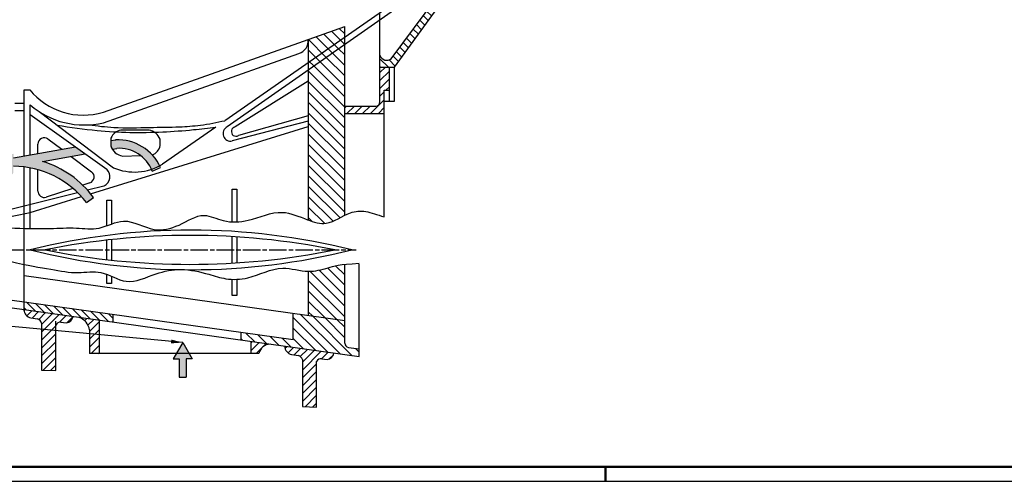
# Model space of a CAD drawing. Header units: millimetres. Extents: x 612 to 1453, y -79 to 515.
# Tile 2 of 5: x 832 to 1169, y -79 to 79. Entities that reach past the tile are written whole.
import ezdxf
from ezdxf.enums import TextEntityAlignment as Align

# ---------------------------------------------------------------- set-up
doc = ezdxf.new("R2010")
doc.units = ezdxf.units.MM
doc.linetypes.add('AM_ISO08W050x2', pattern=[9, 6, -0.75, 1.5, -0.75])
for name, color, linetype, lineweight in [('AM_5', 3, 'Continuous', 25), ('AM_7', 4, 'AM_ISO08W050x2', 25), ('AM_BOR', 7, 'Continuous', 50)]:
    doc.layers.add(name, color=color, linetype=linetype, lineweight=lineweight)
doc.layers.add('Основной', color=7, linetype='Continuous')
doc.layers.add('штрих', color=191, linetype='Continuous')
doc.styles.get("Standard").update_dxf_attribs({"font": 'aaa.shx'})
doc.dimstyles.new('ISO-25', dxfattribs={"dimtxt": 2.5, "dimasz": 2.5, "dimexe": 1.25, "dimexo": 0.625, "dimtad": 1, "dimtxsty": 'Standard', "dimcen": 2.5, "dimadec": 0, "dimazin": 0, "dimtfac": 1, "dimtmove": 0, "dimatfit": 3, "dimfxl": 0, "dimarcsym": 0})
pattern_1 = [(135, (-605.1486, -367.3792), (-1.7960512, -1.7960512), [])]
pattern_2 = [(45, (-605.1486, -367.3792), (-1.3470384, 1.3470384), [])]
pattern_3 = [(135, (-605.1486, -367.3792), (-1.3470384, -1.3470384), [])]

# ---------------------------------------------------------------- blocks, each defined once
blk = doc.blocks.new('A1')
at = {"color": 7, "lineweight": 50}
blk.add_lwpolyline([(20, 5), (836, 5), (836, 589), (20, 589)], dxfattribs=at)
at = {"layer": 'AM_BOR', "color": 7}
blk.add_line((589, 5), (20, 5), dxfattribs=at)
at = {"layer": 'AM_BOR', "color": 6}
blk.add_line((420.5, 0), (420.5, 5), dxfattribs=at)
at = {"layer": 'AM_BOR', "color": 6, "lineweight": 25}
blk.add_lwpolyline([(0, 0), (841, 0), (841, 594), (0, 594)], close=True, dxfattribs=at)
at = {"layer": 'AM_BOR', "color": 7, "lineweight": 70, "ltscale": 0.75, "width": 0.75}
blk.add_attdef('NUMB', text='', height=7, rotation=180, dxfattribs=at).set_placement((55, 582), align=Align.MIDDLE_CENTER)

msp = doc.modelspace()

# ---------------------------------------------------------------- hatches: boundary and pattern name
at = {"layer": 'Основной'}
h = msp.add_hatch(color=256, dxfattribs=at)
h.paths.add_polyline_path([(876.68, 28.14, 0.042186), (879.53, 29.37, 0.295559), (864.43, 38.24), (862.82, 37.96), (862.82, 36.21, 0.066712), (863.28, 35.05), (864.78, 35.31, -0.31405)])
h.paths.add_polyline_path([(839.34, 30.84), (854, 33.42), (850.66, 35.82), (829.42, 32.09), (829.35, 29.19, -0.230813), (854.44, 16.69), (856.79, 18.5, 0.161571)])
h.paths.add_polyline_path([(829.46, 33.45, 0.213608), (822.16, 29.61, -0.168818), (829.27, 26.34)])
h = msp.add_hatch(color=256, dxfattribs=at)
h.paths.add_polyline_path([(889.59, -35.07), (887.41, -31.3), (885.24, -35.07)])
h.paths.add_polyline_path([(886.2, -36.92), (886.2, -43.15), (888.63, -43.15), (888.63, -36.92), (890.66, -36.92), (889.59, -35.07), (885.24, -35.07), (884.17, -36.92)])
at = {"layer": 'штрих'}
h = msp.add_hatch(dxfattribs=at)
h.set_pattern_fill('ANSI31', color=256, scale=0.6, style=0)
h.set_pattern_definition(pattern_2)
h.paths.add_polyline_path([(848.51, 144.39), (855.36, 144.39), (855.36, 152.51), (848.51, 152.51)])
h.paths.add_polyline_path([(830.18, 136.62), (834.6, 140.52), (817.23, 140.52), (817.23, 136.62)])
h.paths.add_polyline_path([(811.61, 116.95), (811.61, 123.3), (809.51, 125.4), (805.61, 125.4, -0.517794), (794.36, 125.4), (790.46, 125.4), (788.36, 123.3), (788.36, 116.95), (797.62, 116.95), (797.62, 104.18), (803.59, 104.18), (803.59, 108.24), (803.59, 116.95)])
h.paths.add_polyline_path([(799.98, 140.52), (799.98, 136.27, -0.243541), (805.61, 133.35), (809.51, 133.35), (811.61, 135.46), (811.61, 140.52)])
h.paths.add_polyline_path([(748.68, 92.61), (748.68, 108.5), (745.53, 108.5), (745.53, 89.11), (754.78, 75.7), (758.54, 78.29)])
h.paths.add_polyline_path([(772.56, 87.07), (776.54, 89.81), (771.89, 96.55), (771.89, 108.5), (768.75, 108.5), (768.75, 92.61)])
h = msp.add_hatch(dxfattribs=at)
h.set_pattern_fill('ANSI31', color=256, scale=0.6, angle=90, style=0)
h.set_pattern_definition(pattern_3)
h.paths.add_polyline_path([(1048.78, 94.52), (980.04, 94.52), (958.94, 66.11, -0.55827), (955.02, 67.31), (955.02, 63.14), (960.01, 63.14), (981.16, 92.42), (1048.78, 92.42)])
h = msp.add_hatch(dxfattribs=at)
h.set_pattern_fill('ANSI31', color=256, scale=0.8, angle=90, style=0)
h.set_pattern_definition(pattern_1)
h.paths.add_polyline_path([(930.47, 72.64, -0.043943), (930.47, 71.84), (930.47, 64.73), (942.96, 73.43), (942.96, 77.07)])
h.paths.add_polyline_path([(942.96, 70.92), (942.96, 73.43), (930.47, 64.73), (930.47, 62.16)])
h = msp.add_hatch(dxfattribs=at)
h.set_pattern_fill('ANSI31', color=256, scale=0.8, angle=90, style=0)
h.set_pattern_definition(pattern_1)
edge = h.paths.add_edge_path()
edge.add_line((930.47, -21.97), (942.96, -23.72))
edge.add_line((942.96, -23.72), (942.96, -4.47))
edge.add_spline(control_points=[(942.96, -4.47), (939.92, -4.8), (936.35, -6), (932.77, -6.89), (930.48, -6.85), (930.47, -6.85)], knot_values=[69.101572, 69.101572, 69.101572, 69.101572, 71.930938, 76.684601, 76.719738, 76.719738, 76.719738, 76.719738], degree=3, periodic=0)
edge.add_line((930.47, -6.85), (930.47, -21.97))
h.paths.add_polyline_path([(947.89, -36.13), (947.89, -33.48), (944.2, -32.96, -0.373926), (942.96, -31.53), (942.96, -23.72), (925.27, -21.24), (925.27, -30.3), (907.28, -27.78), (907.28, -30.43)])
edge = h.paths.add_edge_path()
edge.add_line((942.96, 70.92), (930.47, 62.16))
edge.add_line((930.47, 62.16), (930.47, 10.72))
edge.add_spline(control_points=[(930.47, 10.72), (932.53, 9.97), (936.98, 8.66), (940.82, 11.29), (942.96, 12.36)], knot_values=[73.634602, 73.634602, 73.634602, 73.634602, 77.980081, 82.781543, 82.781543, 82.781543, 82.781543], degree=3, periodic=0)
edge.add_line((942.96, 12.36), (942.96, 70.92))
h = msp.add_hatch(dxfattribs=at)
h.set_pattern_fill('ANSI31', color=256, scale=0.6, style=0)
h.set_pattern_definition(pattern_2)
h.paths.add_polyline_path([(958.26, 63.14), (955.02, 63.14), (955.02, 51.25, -0.414214), (953.58, 49.81), (942.96, 49.81), (942.96, 47.26), (956.52, 47.26), (956.52, 55.22), (958.26, 55.22)])
h = msp.add_hatch(dxfattribs=at)
h.set_pattern_fill('ANSI31', color=256, scale=0.6, style=0)
h.set_pattern_definition(pattern_2)
h.paths.add_polyline_path([(843.89, -25.29, -0.339593), (845.71, -24.31), (847.5, -24.57, 0.310961), (849.83, -22.36), (833.01, -20), (833.01, -20.53, 0.278417), (835.32, -22.85), (837.64, -23.18, -0.244045), (839.01, -24.61), (839.01, -40.72), (843.89, -40.92)])
h.paths.add_polyline_path([(858.85, -23.63), (851.9, -22.66, -0.262918), (855.48, -26.92), (855.48, -35.07), (858.85, -35.07)])
h.paths.add_polyline_path([(917.4, -31.85), (910.86, -30.93), (910.86, -35.07), (913.54, -35.07, -0.35157)])
h.paths.add_polyline_path([(933.31, -37.84, -0.339593), (935.13, -36.87), (936.92, -37.12, 0.310961), (939.25, -34.92), (922.35, -32.55, 0.325026), (924.74, -35.41), (927.06, -35.74, -0.244045), (928.43, -37.16), (928.43, -53.28), (933.31, -53.47)])
h.paths.add_polyline_path([(803.55, 23.76), (799.3, 23.76), (799.3, 14.5), (800.59, 13.58), (800.59, 6.32), (803.55, 6.93)])
h.paths.add_polyline_path([(828.15, 56.14), (817.97, 56.14), (817.97, 43.95), (821.25, 43.95), (821.25, 50.52, -0.461978), (828.15, 52.52)])
h = msp.add_hatch(dxfattribs=at)
h.set_pattern_fill('ANSI31', color=256, scale=0.6, angle=90, style=0)
h.set_pattern_definition(pattern_3)
h.paths.add_polyline_path([(833.01, -17.35), (833.01, -20), (863.49, -24.28), (863.49, -21.63)])

# ---------------------------------------------------------------- linework, layer by layer
at = {"layer": 'AM_7'}
msp.add_line((827.03, 0.49), (946.84, 0.49), dxfattribs=at)
at = {"layer": 'Основной'}
for p, q in [((977.97, 97.81), (901.87, 44.81)), ((977.97, 95.48), (902.7, 42.69)), ((958.87, 66.03), (980.04, 94.52)), ((960.01, 63.14), (981.16, 92.42)), ((955.02, 51.25), (955.02, 81.94)), ((860.2, 47.72), (942.96, 77.07)), ((942.96, 12.36), (942.96, 77.07)), ((930.47, 72.64), (930.47, 10.72)), ((860.2, 44.1), (927.21, 67.87)), ((955.02, 63.14), (960.01, 63.14)), ((958.26, 51.53), (958.26, 63.14)), ((960.01, 51.53), (960.01, 63.14)), ((930.47, 58.38), (905.35, 42.65)), ((833.01, 32.72), (833.01, 55.4)), ((833.01, 55.4), (834.98, 55.4)), ((956.52, 11.86), (956.52, 55.22)), ((956.52, 55.22), (958.26, 55.22)), ((829.89, 50.86), (833.01, 50.86)), ((956.52, 51.53), (960.01, 51.53)), ((829.89, 48.33), (833.01, 48.33)), ((835.15, 33.09), (835.15, 50.21)), ((838.14, 47.95), (863.64, 28.66)), ((942.96, 49.81), (953.58, 49.81)), ((942.96, 47.26), (956.52, 47.26)), ((835.15, 46.96), (861.36, 28.13)), ((930.47, 44.63), (904.4, 37.87)), ((930.47, 46.52), (906.51, 39.69)), ((855.82, 19.75), (930.47, 42.82)), ((898.72, 42.61), (880.44, 29.88)), ((841.21, 38.53), (845.92, 34.99)), ((862.82, 37.96), (864.43, 38.24)), ((829.42, 32.09), (850.66, 35.82)), ((837.75, 33.55), (837.75, 36.8)), ((863.28, 35.05), (864.78, 35.31)), ((839.34, 30.84), (854, 33.42)), ((849.14, 32.56), (856.18, 27.27)), ((833.01, -20.53), (833.01, 28.94)), ((835.15, 7.82), (835.15, 28.6)), ((837.75, 20.64), (837.75, 27.99)), ((876.93, 27.54), (879.8, 28.8)), ((849.77, 21.6), (840.59, 18.59)), ((855.55, 23.49), (853.13, 22.7)), ((854.71, 21.05), (860.42, 22.48)), ((808.04, 9.39), (851.31, 20.2)), ((835.15, 13.36), (852.69, 18.78)), ((854.44, 16.69), (856.79, 18.5)), ((800.59, 6.32), (835.15, 13.36)), ((942.96, -31.53), (942.96, -4.47)), ((947.89, -36.13), (947.89, -4.41)), ((833.01, -8.28), (942.96, -23.72)), ((930.47, -6.85), (930.47, -21.97)), ((828.15, -16.67), (925.27, -30.3)), ((828.15, -19.32), (947.89, -36.13)), ((835.32, -22.85), (837.64, -23.18)), ((863.49, -21.63), (863.49, -24.28)), ((925.27, -30.3), (925.27, -21.24)), ((839.01, -24.61), (839.01, -40.72)), ((843.89, -40.92), (843.89, -23.93)), ((845.64, -24.3), (847.5, -24.57)), ((855.48, -26.92), (855.48, -35.07)), ((858.85, -35.07), (858.85, -23.63)), ((907.28, -27.78), (907.28, -30.43)), ((887.41, -31.3), (884.17, -36.92)), ((887.41, -31.3), (890.66, -36.92)), ((910.86, -35.07), (910.86, -30.93)), ((944.2, -32.96), (947.89, -33.48)), ((913.54, -35.07), (855.48, -35.07)), ((884.17, -36.92), (886.2, -36.92)), ((886.2, -36.92), (886.2, -43.15)), ((888.63, -36.92), (888.63, -43.15)), ((890.66, -36.92), (888.63, -36.92)), ((924.74, -35.41), (927.06, -35.74)), ((935.05, -36.86), (936.92, -37.12)), ((928.43, -37.16), (928.43, -53.28)), ((933.31, -53.47), (933.31, -37.84)), ((839.01, -40.72), (843.89, -40.92)), ((886.2, -43.15), (888.63, -43.15)), ((928.43, -53.28), (933.31, -53.47))]:
    msp.add_line(p, q, dxfattribs=at)
msp.add_lwpolyline([(876.94, 33.1, 0.276137), (879.64, 36.25), (879.64, 38.49, 0.269145), (875.88, 41.55), (866.23, 41.55, 0.2574), (862.82, 38.81), (862.82, 36.21, 0.312183), (866.83, 32.68), (872.98, 32.83)], format="xyb", dxfattribs=at)
for points in [[(904.34, 10.07), (904.34, 21.26), (905.99, 21.26), (905.99, 10.08)], [(861.36, 8.75), (861.36, 17.52), (863.01, 17.52), (863.01, 9.36)], [(861.36, -2.86), (861.36, 3.83)], [(863.01, 4.01), (863.01, -3.04)], [(904.34, -4.06), (904.34, 5.04)], [(905.99, 4.94), (905.99, -3.96)], [(863.01, -8.57), (863.01, -11.03), (861.36, -11.03), (861.36, -7.89)], [(905.99, -9.6), (905.99, -15.11), (904.34, -15.11), (904.34, -9.6)]]:
    msp.add_lwpolyline(points, dxfattribs=at)
for centre, radius, start, end in [((925.93, 72.24), 4.56, 286.3816, 5.0322), ((957.35, 67.91), 2.4, 194.6494, 311.3426), ((853.33, 70.4), 23.7, 219.2558, 286.8519), ((953.58, 51.25), 1.44, 270, 0), ((853.62, 71.53), 28.2, 229.0951, 283.4815), ((903.81, 40.37), 2.57, 115.7696, 283.2272), ((905.69, 41.08), 1.61, 102.2199, 300.7299), ((839.91, 36.8), 2.16, 53.0345, 180), ((865.12, 22.15), 16.11, 24.3811, 92.486), ((865.59, 23.19), 12.15, 20.9822, 93.7802), ((829.47, -1.64), 33.94, 36.3786, 73.0906), ((829.08, -2.79), 31.98, 37.5419, 89.53), ((854.88, 25.54), 2.16, 288.1168, 53.0345), ((858.98, 25.62), 3.46, 294.7121, 46.3551), ((870.85, 45.6), 18.41, 246.9447, 301.3729), ((839.91, 20.64), 2.16, 180, 288.1168), ((890.25, -219.6), 226.88, 75.9456, 104.0544), ((889.86, -244.96), 250.42, 78.5646, 101.4354), ((890.25, 220.57), 226.88, 255.9456, 284.0544), ((889.86, 245.94), 250.42, 258.5646, 281.4354), ((836.09, -19.78), 3.17, 183.8439, 256.4319), ((836.95, -25.21), 2.15, 16.4633, 71.322), ((847.07, -21.77), 2.83, 278.7912, 347.8858), ((849.92, -27.95), 5.66, 10.5581, 69.4809), ((845.44, -25.98), 1.69, 80.791, 155.8195), ((917.47, -35.87), 4.02, 91.0781, 168.5588), ((925.51, -32.33), 3.17, 183.8439, 256.4319), ((944.4, -31.53), 1.44, 180, 262.0084), ((926.37, -37.77), 2.15, 16.4633, 71.322), ((934.86, -38.54), 1.69, 80.791, 155.8195), ((936.49, -34.33), 2.83, 278.7912, 347.8858)]:
    msp.add_arc(centre, radius, start, end, dxfattribs=at)
for points in [[(855.26, 43.37), (863.78, 42.5), (876.18, 42.5), (886.26, 42.7), (893.52, 43.28), (901.87, 44.81)], [(844.37, 43.24), (858.06, 41.44), (880.54, 40.96), (891.1, 41.73), (898.72, 42.61)]]:
    msp.add_spline(points, degree=3, dxfattribs=at)
for points, knots in [([(828.15, 8.06), (832.77, 7.86), (840.38, 7.58), (850.54, 8.3), (859.14, 7.02), (867.81, 12.4), (876.81, 6.2), (886.47, 8.48), (893.9, 13.85), (901.81, 9.63), (911.07, 10.26), (920.65, 14.97), (929.29, 10.97), (937.6, 8.4), (943.5, 13.5), (950.42, 14.14), (953.96, 12.48), (956.52, 11.86)], [0.928697, 0.928697, 0.928697, 0.928697, 10.552945, 16.765952, 22.174377, 28.258886, 35.775194, 41.794091, 48.174755, 52.918048, 58.847426, 67.173012, 73.458956, 77.980081, 84.206162, 87.852379, 91.939084, 91.939084, 91.939084, 91.939084]), ([(828.15, -3.43), (834.41, -4.89), (842.41, -6.14), (851.12, -7.83), (859.98, -6.2), (868.37, -12.25), (877.65, -7.44), (887.11, -5.62), (895.23, -7.44), (902.61, -9.86), (911.48, -9.49), (920.39, -4.27), (929.88, -7.61), (936.92, -5.86), (941.06, -4.41), (947.89, -4.12)], [0.128058, 0.128058, 0.128058, 0.128058, 6.794243, 13.084242, 18.492667, 24.873289, 32.163242, 38.182139, 44.936144, 49.123521, 54.328082, 62.957244, 69.13671, 73.890372, 77.923876, 77.923876, 77.923876, 77.923876])]:
    msp.add_open_spline(points, degree=3, knots=knots, dxfattribs=at)

# ---------------------------------------------------------------- block references
at = {"lineweight": 0}
msp.add_blockref('A1', (611.88, -78.89), dxfattribs=at)

# ---------------------------------------------------------------- leaders
at = {"layer": 'AM_5'}
msp.add_leader([(887.41, -31.3), (756.12, -18.89), (668.64, -18.89)], dimstyle='ISO-25', override={"dimasz": 4, "dimgap": 0.625, "dimtad": 0}, dxfattribs=at)

doc.saveas('drawing.dxf')
